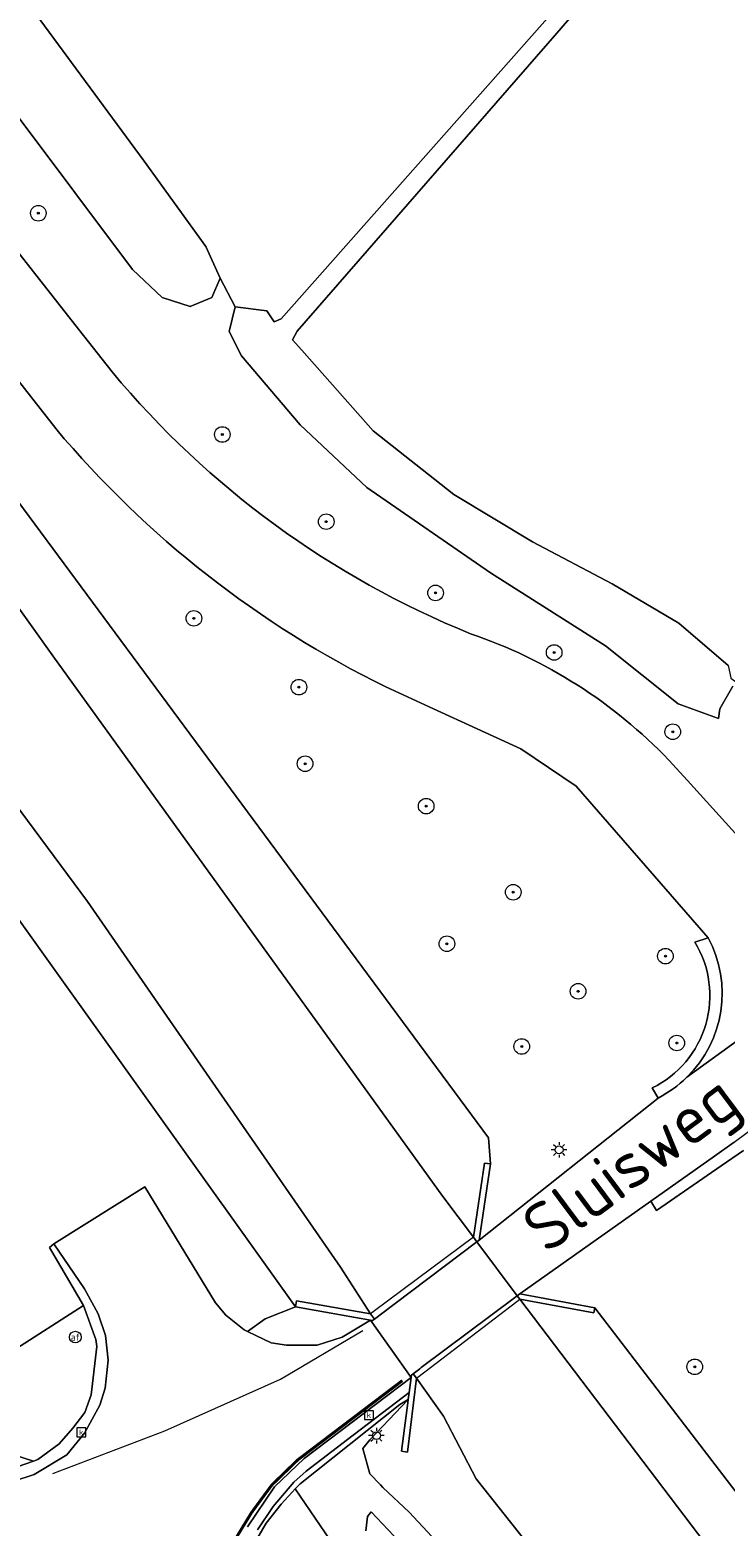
# Model space of a CAD drawing. Header units: metres. Extents: x 168032 to 180145, y 382923 to 399665.
# Tile 246 of 256: x 168854 to 168889, y 398737 to 398814. Entities that reach past the tile are written whole.
import ezdxf
from ezdxf.enums import TextEntityAlignment as Align

# ---------------------------------------------------------------- set-up
doc = ezdxf.new("R2010")
doc.units = ezdxf.units.M
doc.linetypes.add('VW-3-3_STREEP', pattern=[6, 3, -3])
doc.layers.get('0').update_dxf_attribs({"color": 8, "lineweight": 18})
for name, color, linetype, lineweight in [('B-WE-GR-BOOM-S', 8, 'Continuous', 18), ('B-WE-GR-GRAS-GV', 8, 'Continuous', 18), ('B-WE-IE-TERREINAFSCHEIDING_KUNSTMATIG_MUUR-GV', 8, 'Continuous', 18), ('B-WE-KL-ET_LS_OV_LICHTMAST-S', 8, 'Continuous', 18), ('B-WE-KW-KUNSTWERK_DEK-GV', 8, 'Continuous', 18), ('B-WE-OG-TERREIN_ERF-GV', 8, 'Continuous', 18), ('B-WE-OG-TOPOGRAFIE-T18', 8, 'Continuous', 18), ('B-WE-OG-WATER_GREPPEL-GV', 8, 'Continuous', 18), ('B-WE-OG-WATER_RIVIER-GV', 8, 'Continuous', 18), ('B-WE-OG-WATER_SLOOT-GV', 8, 'Continuous', 18), ('B-WE-OG-WEG-GV', 8, 'Continuous', 18), ('B-WE-RI-GWA_KOLK-S', 8, 'Continuous', 18), ('B-WE-VH-VERHARDING_ASFALT-GV', 8, 'Continuous', 18), ('B-WE-VH-VERHARDING_BEDRIJFSVLOERPLAAT-GV', 8, 'Continuous', 18), ('B-WE-VH-VERHARDING_BETONSTRAATSTEEN-GV', 8, 'Continuous', 18), ('B-WE-VH-VERHARDING_GRASBETONSTEEN-GV', 8, 'Continuous', 18), ('B-WE-VW-AFSLUITPAAL-S', 8, 'Continuous', 18), ('B-WE-VW-MARKERING_LANGS_STREEP_33-G', 8, 'VW-3-3_STREEP', 13), ('B-WE-VW-MARKERING_PICTOGRAM-G', 8, 'Continuous', 18)]:
    doc.layers.add(name, color=color, linetype=linetype, lineweight=lineweight)
doc.styles.add('NLCS-ISO', font='NLCS-ISO.ttf')
doc.styles.add('NLCS-ISO-M200-T18', font='NLCS-ISO.ttf', dxfattribs={"height": 0.36})

# ---------------------------------------------------------------- blocks, each defined once
blk = doc.blocks.new('SVW-AFSLUITPAAL-SO')
at = {"lineweight": 18}
blk.add_circle((0, 0), 1.5, dxfattribs=at)
at = {"lineweight": 18, "style": 'NLCS-ISO'}
blk.add_text('af', height=1.8, dxfattribs=at).set_placement((0, 0), align=Align.MIDDLE_CENTER)
blk = doc.blocks.new('SKL-ET_OV_LICHTMAST-SO')
at = {"color": 0, "linetype": 'ByBlock', "lineweight": 18}
for points in [[(-1.25, 0), (-2, 0)], [(-1.41, 1.41), (-0.88, 0.88)], [(0, 2), (0, 1.25)], [(0.88, 0.88), (1.41, 1.41)], [(2, 0), (1.25, 0)], [(-1.41, -1.41), (-0.88, -0.88)], [(0, -1.25), (0, -2)], [(0.88, -0.88), (1.41, -1.41)]]:
    blk.add_lwpolyline(points, dxfattribs=at)
blk.add_circle((0, 0), 1, dxfattribs=at)
blk = doc.blocks.new('SRI-KOLK-SO')
at = {"color": 0, "linetype": 'ByBlock', "lineweight": 18}
blk.add_lwpolyline([(-1.125, -1.125), (1.125, -1.125), (1.125, 1.125), (-1.125, 1.125)], close=True, dxfattribs=at)
at = {"color": 0, "linetype": 'ByBlock', "lineweight": 18, "style": 'NLCS-ISO'}
blk.add_text('k', height=1.5, dxfattribs=at).set_placement((0, 0), align=Align.MIDDLE_CENTER)
blk = doc.blocks.new('SGR-BOOM_01-SO')
at = {"linetype": 'ByBlock', "lineweight": 18}
h = blk.add_hatch(color=0, dxfattribs=at)
h.dxf.hatch_style = 1
edge = h.paths.add_edge_path()
edge.add_arc((0, 0), 0.25, 0, 360)
at = {"color": 0, "linetype": 'ByBlock', "lineweight": 18}
for radius in [2, 0.25]:
    blk.add_circle((0, 0), radius, dxfattribs=at)

msp = doc.modelspace()

# ---------------------------------------------------------------- linework, layer by layer
at = {"layer": 'B-WE-GR-GRAS-GV', "flags": 128}
msp.add_lwpolyline([(168817.998, 398861.564), (168824.507, 398853.254), (168838.705, 398834.718), (168846.091, 398824.828), (168853.635, 398815.568), (168859.644, 398807.411), (168862.793, 398803.038), (168863.536, 398801.407), (168864.302, 398799.931), (168865.919, 398799.728), (168866.295, 398799.163), (168866.652, 398799.322), (168887.964, 398823.412), (168917.413, 398857.543), (168940.749, 398884.333)], dxfattribs=at)
msp.add_lwpolyline([(168965.482, 398827.372), (168928.967, 398868.756), (168928.645, 398869.115), (168908.562, 398846.153), (168880.781, 398813.967), (168867.486, 398798.687), (168867.247, 398798.25), (168867.722, 398797.717), (168871.379, 398793.593), (168875.499, 398790.322), (168879.528, 398787.904), (168883.61, 398785.737), (168887.037, 398783.721), (168889.551, 398781.555), (168889.694, 398780.934), (168889.7, 398780.91), (168892.743, 398778.737), (168895.397, 398775.419), (168918.086, 398792.238), (168933.9, 398803.96)], close=True, dxfattribs=at)
at = {"layer": 'B-WE-IE-TERREINAFSCHEIDING_KUNSTMATIG_MUUR-GV', "flags": 128}
for points in [[(168877.378, 398756.02), (168877.078, 398756.05), (168876.509, 398752.261), (168876.689, 398752.02), (168876.81, 398752.111)], [(168876.689, 398752.02), (168876.509, 398752.261), (168871.445, 398748.485), (168871.238, 398748.331), (168871.433, 398748.057), (168871.651, 398748.221), (168871.658, 398748.226)], [(168878.88, 398749.36), (168878.747, 398749.26), (168878.88, 398749.081), (168882.669, 398748.381), (168882.72, 398748.65)], [(168867.449, 398749.001), (168867.4, 398748.69), (168871.241, 398748.002), (168871.337, 398747.985), (168871.433, 398748.057), (168871.238, 398748.331)], [(168878.88, 398749.081), (168878.747, 398749.26), (168878.61, 398749.157), (168873.838, 398745.577), (168873.762, 398745.52), (168873.422, 398745.265), (168873.589, 398745.031), (168874.018, 398745.359), (168878.739, 398748.973)], [(168872.83, 398741.301), (168873.13, 398741.251), (168873.589, 398745.031), (168873.422, 398745.265), (168873.332, 398745.197), (168873.316, 398745.08), (168873.211, 398744.297), (168873.164, 398743.951), (168873.16, 398743.914)]]:
    msp.add_lwpolyline(points, close=True, dxfattribs=at)
at = {"layer": 'B-WE-KW-KUNSTWERK_DEK-GV', "flags": 128}
msp.add_lwpolyline([(168878.88, 398749.081), (168878.747, 398749.26), (168876.689, 398752.02), (168876.509, 398752.261), (168871.445, 398748.485), (168871.238, 398748.331), (168871.433, 398748.057), (168871.337, 398747.985), (168871.241, 398748.002), (168873.316, 398745.08), (168873.332, 398745.197), (168873.422, 398745.265), (168873.589, 398745.031), (168874.018, 398745.359), (168878.739, 398748.973)], close=True, dxfattribs=at)
at = {"layer": 'B-WE-OG-TERREIN_ERF-GV', "flags": 128}
msp.add_lwpolyline([(168772.263, 398839.611), (168793.932, 398811.72), (168796.584, 398808.609), (168809.528, 398792.169), (168824.2, 398773.038), (168844.973, 398746.759), (168847.072, 398744.447), (168848.019, 398744.009), (168849.637, 398744.109), (168851.693, 398745.019), (168852.869, 398746.411), (168856.524, 398748.762), (168854.785, 398751.732), (168855.019, 398751.925), (168859.681, 398754.844), (168863.299, 398748.897), (168863.824, 398748.26), (168864.757, 398747.52), (168864.927, 398747.436), (168865.841, 398748.085), (168867.4, 398748.69), (168822.669, 398811.28), (168822.369, 398811.32), (168822.879, 398814.91)], dxfattribs=at)
at = {"layer": 'B-WE-OG-WATER_GREPPEL-GV', "flags": 128}
msp.add_lwpolyline([(168817.998, 398861.564), (168816.862, 398861.754), (168815.685, 398861.183), (168814.65, 398859.651), (168814.968, 398858.425), (168817.122, 398855.762), (168822.139, 398849.379), (168829.234, 398840.08), (168837.38, 398830.152), (168844.717, 398820.585), (168853.137, 398809.748), (168859.037, 398801.846), (168860.555, 398800.426), (168861.996, 398799.965), (168863.102, 398800.413), (168863.536, 398801.407), (168862.793, 398803.038), (168859.644, 398807.411), (168853.635, 398815.568), (168846.091, 398824.828), (168838.705, 398834.718), (168824.507, 398853.254)], close=True, dxfattribs=at)
for points in [[(168917.413, 398857.543), (168887.964, 398823.412), (168866.652, 398799.322), (168866.295, 398799.163), (168865.919, 398799.728), (168864.302, 398799.931), (168863.987, 398798.676), (168864.633, 398797.42), (168867.636, 398793.9), (168871.048, 398790.681), (168877.386, 398786.3), (168883.278, 398782.571), (168886.999, 398779.6), (168889.069, 398778.842), (168889.127, 398779.343), (168889.795, 398780.498)], [(168889.551, 398781.555), (168887.037, 398783.721), (168883.61, 398785.737), (168879.528, 398787.904), (168875.499, 398790.322), (168871.379, 398793.593), (168867.722, 398797.717), (168867.247, 398798.25), (168867.486, 398798.687), (168880.781, 398813.967), (168908.562, 398846.153)]]:
    msp.add_lwpolyline(points, dxfattribs=at)
at = {"layer": 'B-WE-OG-WATER_RIVIER-GV', "flags": 128}
for points in [[(169055.191, 398519.085), (169034.654, 398545.731), (169012.944, 398574.189), (168997.821, 398593.827), (168981.07, 398615.226), (168967.072, 398633.655), (168951.441, 398653.083), (168933.634, 398676.799), (168917.182, 398698.569), (168902.451, 398717.9), (168889.065, 398735.681), (168878.88, 398749.081), (168878.747, 398749.26), (168876.689, 398752.02), (168876.509, 398752.261), (168874.94, 398754.354), (168854.963, 398782.048), (168841.213, 398801.317), (168828.479, 398818.721), (168828.326, 398818.926), (168827.379, 398820.188), (168827.22, 398820.4), (168810.779, 398840.502), (168780.543, 398877.415)], [(168784.832, 398862.555), (168802.782, 398840.846), (168818.714, 398820.611), (168821.959, 398816.49), (168822.119, 398816.264), (168823.008, 398815.005), (168823.16, 398814.79), (168856.739, 398769.466), (168869.69, 398750.73), (168871.238, 398748.331), (168871.433, 398748.057), (168871.337, 398747.985), (168871.241, 398748.002), (168873.316, 398745.08), (168873.332, 398745.197), (168873.422, 398745.265), (168873.589, 398745.031), (168874.971, 398743.099), (168876.656, 398739.878), (168883.565, 398731.15)]]:
    msp.add_lwpolyline(points, dxfattribs=at)
at = {"layer": 'B-WE-OG-WATER_SLOOT-GV', "flags": 128}
for points in [[(168831.99, 398818.63), (168831.939, 398818.34), (168828.888, 398818.676), (168828.882, 398818.677), (168828.479, 398818.721), (168841.213, 398801.317), (168854.963, 398782.048), (168874.94, 398754.354), (168876.509, 398752.261), (168877.078, 398756.05), (168877.378, 398756.02), (168877.278, 398757.35)], [(168823.16, 398814.79), (168822.669, 398811.28), (168867.4, 398748.69), (168867.449, 398749.001), (168871.238, 398748.331), (168869.69, 398750.73), (168856.739, 398769.466)]]:
    msp.add_lwpolyline(points, close=True, dxfattribs=at)
for points in [[(169204.351, 398330.85), (168999.998, 398595.581), (168882.72, 398748.65), (168882.669, 398748.381), (168878.88, 398749.081), (168889.065, 398735.681), (168902.451, 398717.9), (168917.182, 398698.569), (168933.634, 398676.799), (168951.441, 398653.083), (168967.072, 398633.655), (168981.07, 398615.226), (168997.821, 398593.827), (169012.944, 398574.189), (169034.654, 398545.731), (169055.191, 398519.085)], [(168883.565, 398731.15), (168876.656, 398739.878), (168874.971, 398743.099), (168873.589, 398745.031), (168873.13, 398741.251), (168872.83, 398741.301), (168873.16, 398743.914), (168873.164, 398743.951), (168871.198, 398741.884), (168870.839, 398741.439), (168871.209, 398740.133), (168871.741, 398739.565), (168871.865, 398739.433), (168873.22, 398738.174), (168875.074, 398736.179)]]:
    msp.add_lwpolyline(points, dxfattribs=at)
at = {"layer": 'B-WE-OG-WEG-GV', "flags": 128}
for points in [[(168607.582, 399123.89), (168605.482, 399126.733), (168605.249, 399127.995), (168606.038, 399128.677), (168606.812, 399128.729), (168608.085, 399127.747), (168609.301, 399125.767), (168609.542, 399125.155), (168612.095, 399127.113), (168606.879, 399133.91), (168604.796, 399136.625), (168603.297, 399135.279), (168603.852, 399133.941), (168603.937, 399132.989), (168603.435, 399132.4), (168602.424, 399132.108), (168601.39, 399132.075), (168600.356, 399132.637), (168596.837, 399129.476), (168617.178, 399103.529), (168698.409, 399000), (168856.283, 398798.787), (168857.998, 398796.602)], [(168693.241, 399000), (168593.802, 399126.749), (168590.56, 399123.837), (168614.6, 399093.28), (168623.799, 399082.049), (168627.969, 399076.38), (168687.788, 399000), (168789.969, 398869.53), (168828.118, 398823.82), (168827.536, 398820.543), (168827.488, 398820.27), (168827.379, 398820.188), (168828.326, 398818.926), (168828.44, 398819.01), (168828.658, 398818.987), (168831.99, 398818.63), (168877.278, 398757.35), (168877.378, 398756.02), (168876.81, 398752.111), (168885.973, 398759.395), (168885.672, 398759.913)], [(168855.111, 398793.7), (168853.008, 398796.381), (168693.241, 399000)], [(168889.795, 398780.498), (168889.127, 398779.343), (168889.069, 398778.842), (168886.999, 398779.6), (168883.278, 398782.571), (168877.386, 398786.3), (168871.048, 398790.681), (168867.636, 398793.9), (168864.633, 398797.42), (168863.987, 398798.676), (168864.302, 398799.931), (168863.536, 398801.407), (168863.102, 398800.413), (168861.996, 398799.965), (168860.555, 398800.426), (168859.037, 398801.846), (168853.137, 398809.748), (168844.717, 398820.585), (168837.38, 398830.152), (168829.234, 398840.08), (168822.139, 398849.379), (168817.122, 398855.762), (168814.968, 398858.425), (168814.65, 398859.651)], [(168788.427, 398816.548), (168808.449, 398791.084), (168809.545, 398789.691), (168830.04, 398763.202), (168845.975, 398742.576), (168846.622, 398742.045), (168848.205, 398741.017), (168849.118, 398740.5), (168850.42, 398740.151), (168851.893, 398740.186), (168853.136, 398740.498), (168853.972, 398740.79), (168852.493, 398741.269), (168852.278, 398741.155), (168850.674, 398741.011), (168849.313, 398741.184), (168848.027, 398741.937), (168847.048, 398742.998), (168844.806, 398745.312), (168831.407, 398762.485), (168817.313, 398780.398), (168808.784, 398791.338), (168796.598, 398806.969), (168771.431, 398839.029)], [(168887.85, 398767.386), (168888.531, 398767.612), (168881.768, 398775.381), (168878.938, 398777.291), (168874.463, 398779.343), (168872.013, 398780.466)], [(168886.521, 398776.707), (168887.469, 398775.66), (168892.986, 398769.563)], [(168890.337, 398756.706), (168889.205, 398755.925), (168885.886, 398753.634), (168885.603, 398754.114), (168878.88, 398749.36), (168882.72, 398748.65), (168999.998, 398595.581), (169204.351, 398330.85), (169207.023, 398333.302)], [(168852.493, 398741.269), (168853.972, 398740.79), (168854.192, 398740.867), (168855.281, 398741.665), (168855.983, 398742.475), (168856.596, 398743.281), (168856.923, 398744.19), (168857.208, 398746.667), (168857.167, 398747.028), (168856.524, 398748.762), (168852.869, 398746.411)], [(168875.074, 398736.179), (168873.22, 398738.174), (168871.865, 398739.433), (168871.741, 398739.565), (168871.209, 398740.133), (168870.839, 398741.439), (168871.198, 398741.884), (168873.164, 398743.951), (168872.735, 398743.696), (168867.629, 398739.617), (168867.38, 398739.361), (168870.955, 398734.101)], [(168870.955, 398734.101), (168867.38, 398739.361), (168867.222, 398739.199), (168866.665, 398738.578), (168865.889, 398737.604), (168865.24, 398736.5)], [(168870.99, 398737.211), (168871.084, 398737.954), (168871.266, 398738.192), (168874.179, 398735.116)], [(168874.179, 398735.116), (168871.266, 398738.192), (168871.084, 398737.954), (168870.99, 398737.211)]]:
    msp.add_lwpolyline(points, dxfattribs=at)
at = {"layer": 'B-WE-OG-WEG-GV'}
for points in [[(168857.998, 398796.602, 0.12305), (168876.351, 398783.19)], [(168872.013, 398780.466, -0.104521), (168855.111, 398793.7)], [(168876.351, 398783.19, -0.120608), (168886.521, 398776.707)], [(168885.672, 398759.913, 0.441562), (168887.85, 398767.386)]]:
    msp.add_lwpolyline(points, format="xyb", dxfattribs=at)
at = {"layer": 'B-WE-OG-WEG-GV', "flags": 128}
msp.add_lwpolyline([(168871.241, 398748.002), (168867.4, 398748.69), (168865.841, 398748.085), (168864.927, 398747.436), (168865.36, 398747.221), (168866.149, 398746.852), (168866.935, 398746.735), (168868.503, 398746.733), (168869.785, 398747.145)], close=True, dxfattribs=at)
at = {"layer": 'B-WE-VH-VERHARDING_ASFALT-GV', "flags": 128}
for points in [[(168596.837, 399129.476), (168508.816, 399241.747), (168505.467, 399239.346), (168593.802, 399126.749), (168693.241, 399000), (168853.008, 398796.381), (168855.111, 398793.7)], [(168857.998, 398796.602), (168856.283, 398798.787), (168698.409, 399000), (168617.178, 399103.529), (168596.837, 399129.476)], [(169012.718, 398853.376), (169009.192, 398850.753), (169008.834, 398851.234), (169002.831, 398846.77), (169003.189, 398846.289), (168900.132, 398769.643), (168899.005, 398768.804), (168898.947, 398768.773), (168898.89, 398768.743), (168887.442, 398760.455)], [(168872.013, 398780.466), (168874.463, 398779.343), (168878.938, 398777.291), (168881.768, 398775.381), (168888.531, 398767.612)], [(168892.986, 398769.563), (168887.469, 398775.66), (168886.521, 398776.707)], [(168887.442, 398760.455), (168898.89, 398768.743)], [(168885.973, 398759.395), (168876.81, 398752.111), (168876.689, 398752.02), (168878.747, 398749.26), (168878.88, 398749.36), (168885.603, 398754.114), (168888.864, 398756.419), (168889.871, 398757.13), (168901.371, 398765.692)], [(168864.931, 398737.416), (168866.323, 398739.467), (168867.837, 398740.928), (168873.316, 398745.08), (168871.241, 398748.002), (168869.785, 398747.145), (168868.503, 398746.733), (168866.935, 398746.735), (168866.149, 398746.852), (168865.36, 398747.221), (168864.927, 398747.436), (168864.757, 398747.52), (168863.824, 398748.26), (168863.299, 398748.897), (168859.681, 398754.844), (168855.019, 398751.925), (168856.584, 398749.622), (168857.288, 398748.341), (168857.658, 398747.221), (168857.793, 398745.96), (168857.64, 398744.523), (168857.373, 398743.649), (168856.581, 398742.221), (168855.678, 398741.105), (168854, 398740.097), (168852.961, 398739.756)]]:
    msp.add_lwpolyline(points, dxfattribs=at)
at = {"layer": 'B-WE-VH-VERHARDING_ASFALT-GV'}
for points in [[(168876.351, 398783.19, -0.12305), (168857.998, 398796.602)], [(168855.111, 398793.7, 0.104521), (168872.013, 398780.466)], [(168886.521, 398776.707, 0.120608), (168876.351, 398783.19)], [(168888.531, 398767.612, -0.333515), (168887.442, 398760.455)], [(168887.442, 398760.455, -0.075406), (168885.973, 398759.395)]]:
    msp.add_lwpolyline(points, format="xyb", dxfattribs=at)
at = {"layer": 'B-WE-VH-VERHARDING_BEDRIJFSVLOERPLAAT-GV', "flags": 128}
msp.add_lwpolyline([(168878.747, 398749.26), (168876.689, 398752.02), (168871.658, 398748.226), (168871.651, 398748.221), (168871.433, 398748.057), (168871.337, 398747.985), (168871.241, 398748.002), (168873.316, 398745.08), (168873.332, 398745.197), (168873.422, 398745.265), (168873.762, 398745.52), (168873.838, 398745.577), (168878.61, 398749.157)], close=True, dxfattribs=at)
msp.add_lwpolyline([(168865.24, 398736.5), (168865.889, 398737.604), (168866.665, 398738.578), (168867.222, 398739.199), (168867.38, 398739.361), (168867.629, 398739.617), (168872.735, 398743.696), (168873.164, 398743.951), (168873.211, 398744.297), (168870.062, 398741.896), (168867.936, 398740.264), (168867.299, 398739.703), (168866.252, 398738.454), (168865.446, 398737.264)], dxfattribs=at)
at = {"layer": 'B-WE-VH-VERHARDING_BETONSTRAATSTEEN-GV', "flags": 128}
for points in [[(168852.961, 398739.756), (168854, 398740.097), (168855.678, 398741.105), (168856.581, 398742.221), (168857.373, 398743.649), (168857.64, 398744.523), (168857.793, 398745.96), (168857.658, 398747.221), (168857.288, 398748.341), (168856.584, 398749.622), (168855.019, 398751.925), (168854.785, 398751.732), (168856.524, 398748.762), (168857.167, 398747.028), (168857.208, 398746.667), (168856.923, 398744.19), (168856.596, 398743.281), (168855.983, 398742.475), (168855.281, 398741.665), (168854.192, 398740.867), (168853.972, 398740.79), (168853.136, 398740.498)], [(168865.446, 398737.264), (168866.252, 398738.454), (168867.299, 398739.703), (168867.936, 398740.264), (168870.062, 398741.896), (168873.211, 398744.297), (168873.316, 398745.08), (168867.837, 398740.928), (168866.323, 398739.467), (168864.931, 398737.416)]]:
    msp.add_lwpolyline(points, dxfattribs=at)
at = {"layer": 'B-WE-VH-VERHARDING_GRASBETONSTEEN-GV'}
for points in [[(168887.85, 398767.386, -0.441562), (168885.672, 398759.913)], [(168887.442, 398760.455, 0.333515), (168888.531, 398767.612)], [(168885.973, 398759.395, 0.075406), (168887.442, 398760.455)]]:
    msp.add_lwpolyline(points, format="xyb", dxfattribs=at)
at = {"layer": 'B-WE-VH-VERHARDING_GRASBETONSTEEN-GV', "flags": 128}
for points in [[(168888.531, 398767.612), (168887.85, 398767.386)], [(168885.672, 398759.913), (168885.973, 398759.395)], [(168889.871, 398757.13), (168888.864, 398756.419), (168885.603, 398754.114), (168885.886, 398753.634), (168889.205, 398755.925)], [(168889.205, 398755.925), (168890.337, 398756.706)]]:
    msp.add_lwpolyline(points, dxfattribs=at)
at = {"layer": 'B-WE-VW-MARKERING_LANGS_STREEP_33-G', "const_width": 0.15, "flags": 128}
msp.add_lwpolyline([(168872.862, 398744.911), (168867.511, 398740.853), (168866.174, 398739.557), (168865.139, 398738.147), (168863.995, 398736.269), (168863.31, 398734.65), (168862.847, 398733.092), (168862.535, 398730.957), (168862.445, 398729.166), (168862.651, 398727.359), (168863.139, 398725.292), (168863.722, 398723.648), (168864.417, 398722.263), (168865.506, 398720.63), (168865.676, 398720.4), (168871.092, 398712.947), (168892.382, 398684.479), (168906.721, 398665.167), (168908.883, 398662.019), (168912.202, 398657.017), (168913.747, 398654.463), (168915.441, 398651.542), (168916.262, 398650.122), (168919.355, 398643.711), (168919.765, 398642.991), (168920.574, 398641.569), (168922.57, 398638.795), (168935.498, 398622.492), (168942.518, 398613.668), (168945.898, 398609.418), (168953.332, 398600.037), (168960.906, 398590.321), (168972.1, 398575.404), (168973.08, 398574.095), (168995.607, 398544.016), (169018.662, 398513.067), (169032.955, 398493.928), (169041.54, 398482.432), (169062.21, 398454.726), (169068.825, 398445.835), (169076.325, 398435.82), (169082.116, 398427.91), (169092.208, 398413.936), (169092.517, 398413.497), (169098.557, 398404.93), (169103.368, 398397.977), (169105.68, 398394.623), (169110.596, 398387.475), (169114.719, 398381.287), (169118.722, 398375.336), (169125.285, 398365.395), (169132.188, 398354.435), (169140.888, 398340.515), (169147.599, 398329.799), (169147.956, 398329.228), (169158.87, 398312.153), (169166.877, 398299.929), (169171.926, 398292.333), (169177.049, 398284.792), (169180.331, 398279.965), (169188.671, 398267.998), (169199.171, 398253.088), (169203.439, 398247.175), (169206.255, 398243.275), (169214.655, 398231.865), (169248.234, 398186.748), (169262.986, 398166.892), (169268.888, 398158.948), (169290.465, 398130.043), (169313.989, 398098.397), (169322.705, 398086.714), (169323.287, 398085.934), (169335.66, 398069.42), (169370.066, 398023.094), (169377.616, 398013.013), (169382.465, 398006.502), (169391.459, 397994.423), (169399.175, 397984.033), (169435.816, 397934.889), (169442.207, 397926.304), (169470.957, 397887.69), (169501.929, 397846.123), (169503.057, 397844.61), (169549.566, 397782.164), (169561.672, 397765.916), (169581.135, 397739.794), (169602.052, 397711.716), (169621.414, 397685.733), (169625.361, 397680.437), (169647.849, 397650.202), (169672.56, 397616.932), (169681.15, 397605.392), (169694.066, 397588.039), (169714.472, 397560.7), (169740.509, 397525.791), (169740.865, 397525.312), (169765.417, 397492.323), (169790.311, 397458.895), (169800.587, 397445.128), (169812.861, 397428.684), (169833.328, 397401.198), (169855.645, 397371.347), (169860.404, 397364.966), (169874.944, 397345.472), (169904.446, 397305.926), (169920.179, 397284.825), (169939.359, 397259.102), (169973.562, 397213.251), (169979.972, 397204.658), (170018.909, 397152.464), (170039.795, 397124.517), (170045.076, 397117.45), (170072.649, 397080.573), (170099.619, 397044.386), (170100.498, 397043.208), (170125.708, 397009.417), (170156.78, 396967.881), (170159.468, 396964.276), (170159.502, 396964.231), (170181.811, 396934.31), (170189.352, 396924.191), (170207.053, 396900.439), (170219.212, 396884.086), (170249.634, 396843.172), (170278.916, 396803.664), (170287.287, 396792.369), (170317.789, 396751.292), (170335.278, 396727.741), (170338.419, 396723.509), (170346.038, 396713.244), (170372.048, 396678.125), (170375.827, 396673.025), (170397.967, 396643.159), (170402.616, 396636.887), (170436.313, 396591.523), (170457.574, 396562.87), (170472.908, 396542.204), (170511.334, 396490.406), (170517.189, 396482.535), (170538.225, 396454.254), (170572.359, 396408.153), (170576.752, 396402.237), (170615.457, 396350.112), (170636.386, 396321.944), (170646.914, 396307.774), (170684.112, 396257.665), (170695.974, 396241.653), (170710.274, 396222.349), (170735.007, 396189.04), (170755.17, 396161.812), (170755.529, 396161.327), (170774.778, 396135.315), (170793.8, 396109.96), (170808.176, 396091.62), (170816.122, 396082.225), (170819.084, 396078.723), (170826.596, 396069.997), (170831.97, 396064.279), (170837.788, 396058.216), (170845.692, 396050.214), (170850.118, 396045.988), (170852.644, 396043.575), (170861.461, 396035.363), (170872.33, 396025.919), (170884.627, 396015.896), (170885.616, 396015.07), (170888.024, 396013.212), (170890.775, 396011.091), (170897.627, 396005.916), (170902.138, 396002.598), (170907.122, 395999.085), (170910.829, 395996.479), (170916.449, 395992.704), (170921.587, 395989.399), (170926.385, 395986.284), (170932.717, 395982.42), (170937.108, 395979.749), (170940.958, 395977.486), (170945.56, 395974.829), (170950.654, 395971.96), (170953.807, 395970.22), (170958.059, 395967.935), (170963.194, 395965.221), (170967.178, 395963.187), (170971.443, 395961.088), (170971.562, 395961.03), (170974.802, 395959.465), (170978.731, 395957.572), (170982.521, 395955.846), (170987.242, 395953.702), (170991.167, 395951.936), (170994.729, 395950.388), (170998.115, 395948.95), (171006.777, 395945.362), (171015.717, 395941.869), (171019.859, 395940.297), (171024.61, 395938.611), (171030.749, 395936.453), (171030.758, 395936.45), (171039.094, 395933.753), (171049.585, 395930.523), (171054.41, 395929.099), (171061.544, 395927.114), (171064.401, 395926.35), (171064.559, 395926.308), (171066.787, 395925.712), (171070.557, 395924.754), (171075.667, 395923.494), (171078.932, 395922.709), (171084.478, 395921.466), (171092.437, 395919.773), (171097.702, 395918.839), (171101.477, 395918.204), (171105.175, 395917.673), (171109.159, 395917.135), (171113.664, 395916.72), (171120.791, 395916.081), (171122.941, 395915.937)], dxfattribs=at)
at = {"layer": 'B-WE-VW-MARKERING_PICTOGRAM-G', "flags": 128}
for points in [[(168854.958, 398740.146), (168860.693, 398742.342), (168866.62, 398744.986), (168870.842, 398747.485)], [(168872.862, 398744.911), (168867.511, 398740.853), (168866.174, 398739.557), (168865.139, 398738.147), (168863.995, 398736.269)]]:
    msp.add_lwpolyline(points, dxfattribs=at)

# ---------------------------------------------------------------- block references
at = {"layer": 'B-WE-GR-BOOM-S', "xscale": 0.2, "yscale": 0.2, "zscale": 0.2}
for p in [(168854.218, 398804.736), (168863.644, 398793.397), (168868.97, 398788.93), (168874.567, 398785.278), (168862.188, 398783.976), (168880.643, 398782.227), (168867.568, 398780.449), (168886.718, 398778.163), (168867.886, 398776.527), (168874.088, 398774.352), (168878.547, 398769.94), (168875.152, 398767.298), (168886.342, 398766.665), (168881.87, 398764.863), (168878.981, 398762.036), (168886.925, 398762.215), (168887.844, 398745.619)]:
    msp.add_blockref('SGR-BOOM_01-SO', p, dxfattribs=at)
at = {"layer": 'B-WE-KL-ET_LS_OV_LICHTMAST-S', "xscale": 0.2, "yscale": 0.2, "zscale": 0.2}
for p in [(168880.899, 398756.739), (168871.541, 398742.093)]:
    msp.add_blockref('SKL-ET_OV_LICHTMAST-SO', p, dxfattribs=at)
at = {"layer": 'B-WE-RI-GWA_KOLK-S', "xscale": 0.2, "yscale": 0.2, "zscale": 0.2}
for p in [(168871.157, 398743.146), (168856.419, 398742.26)]:
    msp.add_blockref('SRI-KOLK-SO', p, dxfattribs=at)
at = {"layer": 'B-WE-VW-AFSLUITPAAL-S', "xscale": 0.2, "yscale": 0.2, "zscale": 0.2}
msp.add_blockref('SVW-AFSLUITPAAL-SO', (168856.116, 398747.144), dxfattribs=at)

# ---------------------------------------------------------------- texts
at = {"layer": 'B-WE-OG-TOPOGRAFIE-T18', "style": 'NLCS-ISO-M200-T18'}
msp.add_text('Sluisweg', height=2.5, rotation=36.7, dxfattribs=at).set_placement((168884.777, 398755.797), align=Align.MIDDLE)

doc.saveas('drawing.dxf')
